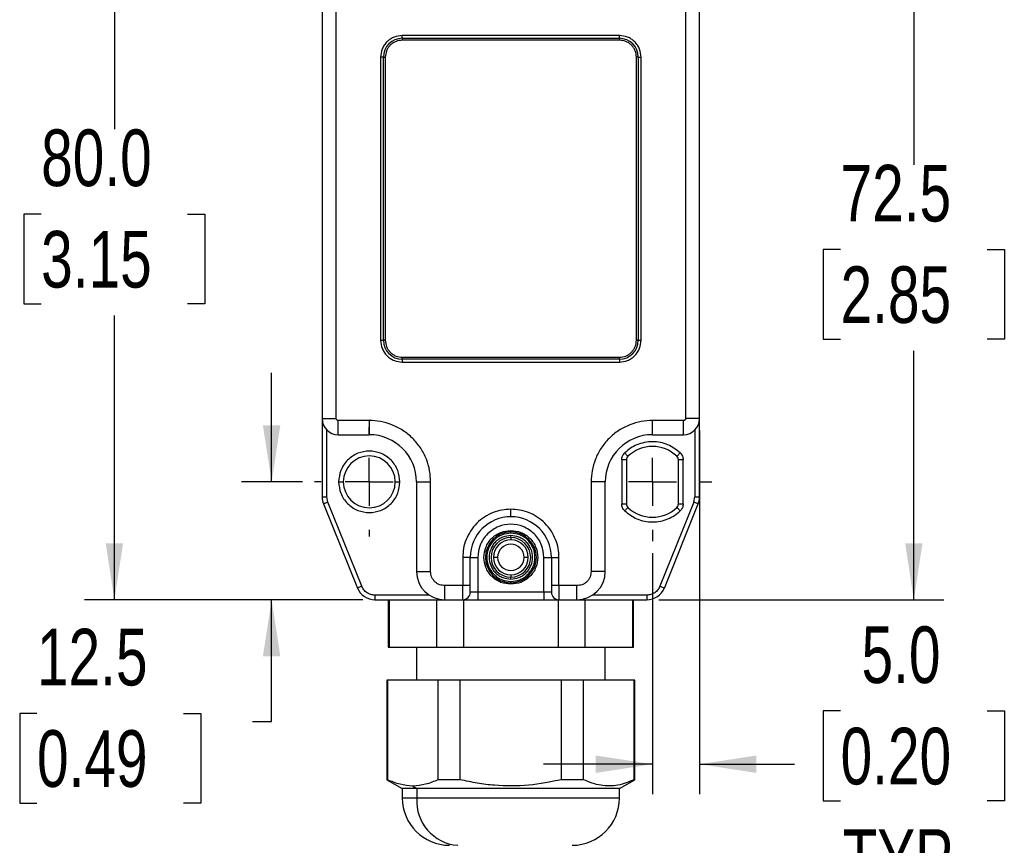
# Model space of a CAD drawing. Header units: millimetres. Extents: x 0 to 559, y 0 to 432.
# Tile 2 of 16: x 112 to 217, y 177 to 264. Entities that reach past the tile are written whole.
import ezdxf

# ---------------------------------------------------------------- set-up
doc = ezdxf.new("R2010")
doc.units = ezdxf.units.MM
doc.linetypes.add('CENTERX2', pattern=[20.32, 12.7, -2.54, 2.54, -2.54])
doc.layers.add('CENTER', color=40, linetype='CENTERX2')
doc.layers.add('DIMENSIONS', color=140, linetype='Continuous', lineweight=25)
doc.styles.add('SLDTEXTSTYLE0', font='TXT', dxfattribs={"width": 0.75})
doc.dimstyles.new('SLDDIMSTYLE0', dxfattribs={"dimtxt": 6, "dimasz": 6, "dimexe": 0, "dimexo": 0.0625, "dimgap": 1.5, "dimtad": 0, "dimtih": 1, "dimtoh": 1, "dimdec": 1, "dimrnd": 1e-09, "dimzin": 12, "dimdsep": 46, "dimtxsty": 'SLDTEXTSTYLE0', "dimsah": 1, "dimcen": 0.09, "dimadec": 0, "dimazin": 3, "dimtfac": 1, "dimtdec": 1, "dimtofl": 0, "dimtmove": 0, "dimatfit": 3, "dimfxl": 0, "dimfrac": 2, "dimtolj": 1, "dimtzin": 12, "dimarcsym": 0})
doc.dimstyles.new('SLDDIMSTYLE2', dxfattribs={"dimtxt": 6, "dimasz": 6, "dimexe": 0, "dimexo": 0.0625, "dimgap": 1.5, "dimtad": 0, "dimtih": 1, "dimtoh": 1, "dimdec": 1, "dimrnd": 1e-09, "dimzin": 4, "dimdsep": 46, "dimtxsty": 'SLDTEXTSTYLE0', "dimsah": 1, "dimcen": 0.09, "dimadec": 0, "dimazin": 1, "dimtfac": 1, "dimtdec": 1, "dimtofl": 0, "dimtmove": 0, "dimatfit": 3, "dimfxl": 0, "dimfrac": 2, "dimtolj": 1, "dimtzin": 12, "dimarcsym": 0})
doc.dimstyles.new('SLDDIMSTYLE3', dxfattribs={"dimtxt": 6, "dimasz": 6, "dimexe": 0, "dimexo": 0.0625, "dimgap": 1.5, "dimtad": 0, "dimtih": 1, "dimtoh": 1, "dimdec": 1, "dimrnd": 1e-09, "dimzin": 12, "dimdsep": 46, "dimtxsty": 'SLDTEXTSTYLE0', "dimsah": 1, "dimcen": 0.09, "dimadec": 0, "dimazin": 3, "dimtfac": 1, "dimtdec": 1, "dimtmove": 0, "dimatfit": 0, "dimfxl": 0, "dimfrac": 2, "dimtolj": 1, "dimtzin": 12, "dimarcsym": 0})
doc.dimstyles.new('SLDDIMSTYLE4', dxfattribs={"dimtxt": 6, "dimasz": 6, "dimexe": 0, "dimexo": 0.0625, "dimgap": 1.5, "dimtad": 0, "dimtih": 1, "dimtoh": 1, "dimdec": 1, "dimrnd": 1e-09, "dimzin": 4, "dimdsep": 46, "dimtxsty": 'SLDTEXTSTYLE0', "dimsah": 1, "dimcen": 0.09, "dimadec": 0, "dimazin": 1, "dimtfac": 1, "dimtdec": 1, "dimtmove": 0, "dimatfit": 0, "dimfxl": 0, "dimfrac": 2, "dimtolj": 1, "dimtzin": 12, "dimarcsym": 0})

# ---------------------------------------------------------------- blocks, each defined once
blk = doc.blocks.new('_D_2')
at = {"layer": 'DIMENSIONS'}
for p, q in [((186.52, 275.37), (210.32, 275.37)), ((207.15, 275.37), (207.15, 248.98)), ((199.39, 240), (197.56, 240)), ((197.56, 240), (197.56, 230.48)), ((214.91, 240), (216.74, 240)), ((216.74, 240), (216.74, 230.48)), ((197.56, 230.48), (199.39, 230.48)), ((216.74, 230.48), (214.91, 230.48)), ((207.15, 202.87), (207.15, 229.26)), ((180.13, 202.87), (210.32, 202.87))]:
    blk.add_line(p, q, dxfattribs=at)
for points in [[(207.15, 275.37), (206.23, 269.37), (208.07, 269.37)], [(207.15, 202.87), (208.07, 208.87), (206.23, 208.87)]]:
    blk.add_solid(points, dxfattribs=at)
at = {"layer": 'DIMENSIONS', "char_height": 6, "attachment_point": 1, "style": 'SLDTEXTSTYLE0'}
for s, insert in [('72.5', (199.39, 248.96)), ('2.85', (199.39, 238.21))]:
    blk.add_mtext(s, dxfattribs=dict(at, insert=insert))
blk = doc.blocks.new('_D_6')
at = {"layer": 'DIMENSIONS'}
for p, q in [((142.96, 282.87), (119.29, 282.87)), ((122.46, 282.87), (122.46, 252.73)), ((148.19, 282.87), (145.96, 282.87)), ((114.7, 243.75), (112.87, 243.75)), ((112.87, 243.75), (112.87, 234.23)), ((130.22, 243.75), (132.05, 243.75)), ((132.05, 243.75), (132.05, 234.23)), ((112.87, 234.23), (114.7, 234.23)), ((132.05, 234.23), (130.22, 234.23)), ((122.46, 202.87), (122.46, 233.01)), ((148.79, 202.87), (119.29, 202.87))]:
    blk.add_line(p, q, dxfattribs=at)
for points in [[(122.46, 282.87), (121.54, 276.87), (123.38, 276.87)], [(122.46, 202.87), (123.38, 208.87), (121.54, 208.87)]]:
    blk.add_solid(points, dxfattribs=at)
at = {"layer": 'DIMENSIONS', "char_height": 6, "attachment_point": 1, "style": 'SLDTEXTSTYLE0'}
for s, insert in [('80.0', (114.7, 252.71)), ('3.15', (114.7, 241.96))]:
    blk.add_mtext(s, dxfattribs=dict(at, insert=insert))
blk = doc.blocks.new('_D_7')
at = {"layer": 'DIMENSIONS'}
for p, q in [((139.12, 215.37), (139.12, 226.91)), ((142.4, 215.37), (135.94, 215.37)), ((148.79, 202.87), (135.94, 202.87)), ((139.12, 189.96), (139.12, 202.87)), ((114.26, 190.84), (112.43, 190.84)), ((112.43, 190.84), (112.43, 181.32)), ((129.77, 190.84), (131.6, 190.84)), ((131.6, 190.84), (131.6, 181.32)), ((137.08, 189.96), (139.12, 189.96)), ((112.43, 181.32), (114.26, 181.32)), ((131.6, 181.32), (129.77, 181.32))]:
    blk.add_line(p, q, dxfattribs=at)
for points in [[(139.12, 215.37), (140.04, 221.37), (138.19, 221.37)], [(139.12, 202.87), (138.19, 196.87), (140.04, 196.87)]]:
    blk.add_solid(points, dxfattribs=at)
at = {"layer": 'DIMENSIONS', "char_height": 6, "attachment_point": 1, "style": 'SLDTEXTSTYLE0'}
for s, insert in [('12.5', (114.26, 199.8)), ('0.49', (114.26, 189.05))]:
    blk.add_mtext(s, dxfattribs=dict(at, insert=insert))
blk = doc.blocks.new('_D_8')
at = {"layer": 'DIMENSIONS'}
for p, q in [((184.46, 220.8), (184.46, 182.28)), ((179.46, 207.81), (179.46, 182.28)), ((199.39, 191.1), (197.56, 191.1)), ((197.56, 191.1), (197.56, 181.57)), ((214.91, 191.1), (216.74, 191.1)), ((216.74, 191.1), (216.74, 181.57)), ((179.46, 185.45), (167.92, 185.45)), ((184.46, 185.45), (194.52, 185.45)), ((197.56, 181.57), (199.39, 181.57)), ((216.74, 181.57), (214.91, 181.57))]:
    blk.add_line(p, q, dxfattribs=at)
for points in [[(179.46, 185.45), (173.46, 186.37), (173.46, 184.53)], [(184.46, 185.45), (190.46, 184.53), (190.46, 186.37)]]:
    blk.add_solid(points, dxfattribs=at)
at = {"layer": 'DIMENSIONS', "char_height": 6, "attachment_point": 1, "style": 'SLDTEXTSTYLE0'}
for s, insert in [('5.0', (201.61, 200.05)), ('0.20', (199.39, 189.31)), ('TYP.', (199.6, 178.56))]:
    blk.add_mtext(s, dxfattribs=dict(at, insert=insert))
blk = doc.blocks.new('SW_CENTERMARKSYMBOL_2')
at = {"layer": 'CENTER', "color": 0}
for p, q in [((0, 5.08), (0, 5.79)), ((0, 0), (0, 2.54)), ((-5.08, 0), (-5.79, 0)), ((0, 0), (-2.54, 0)), ((0, 0), (0, -2.54)), ((0, 0), (2.54, 0)), ((5.08, 0), (5.79, 0)), ((0, -5.08), (0, -5.79))]:
    blk.add_line(p, q, dxfattribs=at)
blk = doc.blocks.new('SW_CENTERMARKSYMBOL_4')
at = {"layer": 'CENTER', "color": 0}
for p, q in [((0, 5.08), (0, 6.29)), ((0, 0), (0, 2.54)), ((-5.08, 0), (-6.29, 0)), ((0, 0), (-2.54, 0)), ((0, 0), (0, -2.54)), ((0, 0), (2.54, 0)), ((5.08, 0), (6.29, 0)), ((0, -5.08), (0, -6.29))]:
    blk.add_line(p, q, dxfattribs=at)

msp = doc.modelspace()

# ---------------------------------------------------------------- linework, layer by layer
for p, q in [((144.46, 268.67), (144.46, 222.07)), ((145.96, 222.07), (145.96, 268.67)), ((182.96, 268.67), (182.96, 222.07)), ((184.46, 222.07), (184.46, 268.67)), ((175.96, 262.67), (152.96, 262.67)), ((152.96, 262.37), (152.96, 262.67)), ((152.96, 262.37), (175.96, 262.37)), ((152.96, 262.37), (152.96, 262.17)), ((175.96, 262.17), (152.96, 262.17)), ((175.96, 262.37), (175.96, 262.67)), ((175.96, 262.37), (175.96, 262.17)), ((150.66, 260.37), (150.66, 230.37)), ((150.96, 260.37), (150.66, 260.37)), ((150.96, 230.37), (150.96, 260.37)), ((150.96, 260.37), (151.16, 260.37)), ((151.16, 260.37), (151.16, 230.37)), ((177.96, 260.37), (177.76, 260.37)), ((177.76, 230.37), (177.76, 260.37)), ((177.96, 260.37), (177.96, 230.37)), ((177.96, 260.37), (178.26, 260.37)), ((178.26, 230.37), (178.26, 260.37)), ((150.66, 230.37), (150.96, 230.37)), ((151.16, 230.37), (150.96, 230.37)), ((177.96, 230.37), (177.76, 230.37)), ((177.96, 230.37), (178.26, 230.37)), ((152.96, 228.37), (152.96, 228.57)), ((152.96, 228.57), (175.96, 228.57)), ((175.96, 228.37), (175.96, 228.57)), ((175.96, 228.37), (152.96, 228.37)), ((152.96, 228.37), (152.96, 228.07)), ((152.96, 228.07), (175.96, 228.07)), ((175.96, 228.37), (175.96, 228.07)), ((144.46, 222.07), (144.46, 213.78)), ((144.46, 222.07), (145.96, 222.07)), ((149.46, 221.87), (146.16, 221.87)), ((146.16, 220.37), (146.16, 221.87)), ((149.46, 221.87), (149.46, 220.37)), ((179.46, 220.37), (179.46, 221.87)), ((182.76, 221.87), (179.46, 221.87)), ((182.76, 220.37), (182.76, 221.87)), ((184.46, 222.07), (182.96, 222.07)), ((184.46, 213.78), (184.46, 222.07)), ((144.96, 213.78), (144.96, 220.87)), ((146.16, 220.37), (149.46, 220.37)), ((179.46, 220.37), (182.76, 220.37)), ((183.96, 220.87), (183.96, 213.78)), ((176.21, 217.72), (176.21, 213.03)), ((176.71, 217.72), (176.21, 217.72)), ((176.71, 217.72), (176.71, 213.03)), ((182.21, 213.03), (182.21, 217.72)), ((182.71, 217.72), (182.21, 217.72)), ((182.71, 213.03), (182.71, 217.72)), ((146.21, 215.37), (146.71, 215.37)), ((152.21, 215.37), (152.71, 215.37)), ((154.46, 215.37), (154.46, 205.87)), ((154.46, 215.37), (155.96, 215.37)), ((155.96, 205.87), (155.96, 215.37)), ((172.96, 215.37), (172.96, 205.87)), ((174.46, 215.37), (172.96, 215.37)), ((174.46, 205.87), (174.46, 215.37)), ((144.46, 213.78), (144.96, 213.78)), ((144.61, 213.03), (148.21, 204.12)), ((145.07, 213.22), (144.96, 213.78)), ((148.67, 204.31), (145.07, 213.22)), ((176.21, 213.03), (176.71, 213.03)), ((183.85, 213.22), (180.25, 204.31)), ((180.72, 204.12), (184.32, 213.03)), ((182.21, 213.03), (182.71, 213.03)), ((183.85, 213.22), (183.96, 213.78)), ((183.96, 213.78), (184.46, 213.78)), ((164.46, 211.67), (164.46, 212.47)), ((164.46, 210.07), (164.46, 210.22)), ((164.46, 209.92), (164.46, 210.07)), ((164.46, 209.47), (164.46, 209.67)), ((164.46, 209.47), (164.46, 209.22)), ((159.36, 207.37), (159.36, 204.37)), ((160.16, 207.37), (159.36, 207.37)), ((160.16, 204.37), (160.16, 207.37)), ((160.16, 207.37), (160.96, 207.37)), ((160.96, 207.37), (160.96, 203.67)), ((163.06, 207.37), (162.61, 207.37)), ((166.31, 207.37), (165.86, 207.37)), ((167.96, 207.37), (168.76, 207.37)), ((167.96, 203.67), (167.96, 207.37)), ((168.76, 207.37), (168.76, 204.37)), ((168.76, 207.37), (169.56, 207.37)), ((169.56, 204.37), (169.56, 207.37)), ((154.46, 205.87), (155.96, 205.87)), ((164.46, 205.52), (164.46, 205.27)), ((174.46, 205.87), (172.96, 205.87)), ((164.46, 205.07), (164.46, 205.27)), ((164.46, 204.67), (164.46, 204.82)), ((164.46, 204.52), (164.46, 204.67)), ((159.36, 204.37), (157.46, 204.37)), ((157.46, 202.87), (157.46, 204.37)), ((160.16, 204.37), (159.36, 204.37)), ((159.36, 202.87), (159.36, 204.37)), ((160.16, 203.67), (160.16, 204.37)), ((160.96, 203.67), (160.16, 203.67)), ((160.96, 203.67), (160.96, 202.87)), ((167.96, 203.67), (160.96, 203.67)), ((167.96, 203.67), (167.96, 202.87)), ((168.76, 203.67), (167.96, 203.67)), ((169.56, 204.37), (168.76, 204.37)), ((168.76, 204.37), (168.76, 203.67)), ((171.46, 204.37), (169.56, 204.37)), ((169.56, 204.37), (169.56, 202.87)), ((171.46, 202.87), (171.46, 204.37)), ((150.06, 203.37), (150.06, 202.87)), ((155.8, 203.37), (150.06, 203.37)), ((150.06, 202.87), (157.46, 202.87)), ((151.46, 202.87), (151.46, 197.87)), ((151.57, 202.87), (151.57, 197.87)), ((156.57, 202.87), (156.57, 197.87)), ((157.46, 202.87), (159.36, 202.87)), ((159.36, 202.87), (160.96, 202.87)), ((159.46, 202.87), (159.46, 197.87)), ((160.96, 202.87), (167.96, 202.87)), ((167.96, 202.87), (169.56, 202.87)), ((169.46, 202.87), (169.46, 197.87)), ((169.56, 202.87), (171.46, 202.87)), ((171.46, 202.87), (178.86, 202.87)), ((172.35, 197.87), (172.35, 202.87)), ((178.86, 203.37), (173.12, 203.37)), ((177.35, 202.87), (177.35, 197.87)), ((177.46, 197.87), (177.46, 202.87)), ((178.86, 203.37), (178.86, 202.87)), ((151.46, 197.87), (151.57, 197.87)), ((151.57, 197.87), (156.57, 197.87)), ((154.46, 197.87), (154.46, 194.36)), ((156.57, 197.87), (159.46, 197.87)), ((159.46, 197.87), (169.46, 197.87)), ((169.46, 197.87), (172.35, 197.87)), ((172.35, 197.87), (177.35, 197.87)), ((174.46, 194.36), (174.46, 197.87)), ((177.35, 197.87), (177.46, 197.87)), ((151.31, 194.36), (151.31, 183.81)), ((151.38, 194.36), (151.31, 194.36)), ((151.38, 194.36), (151.38, 183.81)), ((156.76, 194.36), (151.38, 194.36)), ((156.76, 183.81), (156.76, 194.36)), ((159.08, 194.36), (156.76, 194.36)), ((159.08, 183.81), (159.08, 194.36)), ((169.84, 194.36), (159.08, 194.36)), ((169.84, 183.81), (169.84, 194.36)), ((172.16, 194.36), (169.84, 194.36)), ((172.16, 183.81), (172.16, 194.36)), ((177.54, 194.36), (172.16, 194.36)), ((177.54, 183.81), (177.54, 194.36)), ((177.61, 194.36), (177.54, 194.36)), ((177.61, 183.81), (177.61, 194.36)), ((151.31, 183.81), (152.96, 182.86)), ((151.38, 183.81), (151.31, 183.81)), ((159.08, 183.81), (156.76, 183.81)), ((172.16, 183.81), (169.84, 183.81)), ((175.96, 182.86), (177.61, 183.81)), ((177.61, 183.81), (177.54, 183.81)), ((152.96, 182.86), (152.96, 181.86)), ((154.5, 182.86), (152.96, 182.86)), ((154.07, 183.14), (154.5, 182.86)), ((175.96, 182.86), (154.5, 182.86)), ((154.5, 182.86), (154.5, 181.86)), ((175.96, 181.86), (175.96, 182.86)), ((154.5, 181.86), (152.96, 181.86)), ((175.96, 181.86), (154.5, 181.86))]:
    msp.add_line(p, q)
at = {"flags": 128}
for points in [[(176.52, 218.44), (176.59, 218.37), (176.65, 218.3), (176.71, 218.24), (176.76, 218.18), (176.81, 218.14), (176.84, 218.1), (176.86, 218.08), (176.87, 218.08)], [(182.06, 218.08), (182.06, 218.08), (182.08, 218.1), (182.12, 218.14), (182.16, 218.18), (182.21, 218.24), (182.27, 218.3), (182.34, 218.37), (182.4, 218.44)], [(145.07, 213.22), (144.98, 213.18), (144.89, 213.15), (144.81, 213.11), (144.74, 213.08), (144.69, 213.06), (144.64, 213.04), (144.62, 213.03), (144.61, 213.03)], [(184.32, 213.03), (184.31, 213.03), (184.28, 213.04), (184.24, 213.06), (184.18, 213.08), (184.11, 213.11), (184.03, 213.15), (183.94, 213.18), (183.85, 213.22)], [(176.87, 212.67), (176.86, 212.66), (176.84, 212.64), (176.81, 212.6), (176.76, 212.56), (176.71, 212.5), (176.65, 212.44), (176.59, 212.37), (176.52, 212.3)], [(182.4, 212.3), (182.34, 212.37), (182.27, 212.44), (182.21, 212.5), (182.16, 212.56), (182.12, 212.6), (182.08, 212.64), (182.06, 212.66), (182.06, 212.67)], [(148.67, 204.31), (148.58, 204.27), (148.49, 204.24), (148.41, 204.21), (148.34, 204.18), (148.28, 204.15), (148.24, 204.14), (148.22, 204.13), (148.21, 204.12)], [(180.25, 204.31), (180.34, 204.27), (180.43, 204.24), (180.51, 204.21), (180.58, 204.18), (180.64, 204.15), (180.68, 204.14), (180.71, 204.13), (180.72, 204.12)]]:
    msp.add_lwpolyline(points, dxfattribs=at)
for centre, radius, start, end in [((152.96, 260.37), 2, 90, 180), ((175.96, 260.37), 2, 0, 90), ((152.96, 230.37), 2, 180, 270), ((175.96, 230.37), 2, 270, 360), ((146.16, 222.07), 1.7, 180, 270), ((182.76, 222.07), 1.7, 270, 360), ((149.46, 215.37), 5, 0, 90), ((179.46, 215.37), 5, 90, 180), ((179.46, 215.37), 3.75, 46.1869, 133.8131), ((149.46, 215.37), 2.75, 0, 180), ((177.21, 217.72), 0.5, 133.8133, 179.9998), ((181.71, 217.72), 0.5, 0.0001, 46.1871), ((149.46, 215.37), 2.75, 180, 360), ((146.46, 213.78), 2, 179.9996, 202.0005), ((177.21, 213.03), 0.5, 180.0003, 226.1865), ((181.71, 213.03), 0.5, 313.8131, 359.9998), ((182.46, 213.78), 2, 337.9995, 0.0004), ((179.46, 215.37), 3.75, 226.187, 313.813), ((164.46, 207.37), 4.3, 90, 180), ((164.46, 207.37), 4.3, 360, 90), ((164.46, 207.37), 2.7, 90, 270), ((164.46, 207.37), 2.7, 270, 90), ((164.46, 207.37), 2.1, 90, 270), ((164.46, 207.37), 1.85, 90, 270), ((164.46, 207.37), 1.4, 360, 180), ((164.46, 207.37), 2.1, 270, 90), ((164.46, 207.37), 1.85, 270, 90), ((164.46, 207.37), 1.4, 180, 360), ((157.46, 205.87), 3, 180, 270), ((171.46, 205.87), 3, 270, 360), ((150.06, 204.87), 2, 202.0001, 269.9999), ((159.36, 203.67), 0.8, 270, 0), ((169.56, 203.67), 0.8, 180, 270), ((178.86, 204.87), 2, 270.0001, 337.9999), ((157.96, 181.86), 5, 180, 270), ((159.19, 181.54), 4.7, 176.1888, 265.5981), ((170.96, 181.86), 5, 270, 360)]:
    msp.add_arc(centre, radius, start, end)
for points, knots in [([(152.96, 262.67), (152.67, 262.64), (152.23, 262.59), (151.69, 262.31), (151.32, 262.01), (151.03, 261.64), (150.74, 261.11), (150.69, 260.66), (150.66, 260.37)], [0, 0, 0, 0, 0.2394428, 0.3696473, 0.4999998, 0.6302046, 0.7605573, 1, 1, 1, 1]), ([(152.96, 262.17), (152.74, 262.15), (152.39, 262.11), (151.97, 261.89), (151.68, 261.65), (151.45, 261.37), (151.22, 260.95), (151.19, 260.6), (151.16, 260.37)], [0, 0, 0, 0, 0.239443, 0.369626, 0.5, 0.630184, 0.760558, 1, 1, 1, 1]), ([(178.26, 260.37), (178.23, 260.66), (178.18, 261.11), (177.9, 261.64), (177.6, 262.01), (177.23, 262.31), (176.7, 262.59), (176.25, 262.64), (175.96, 262.67)], [0, 0, 0, 0, 0.239443, 0.369647, 0.5, 0.630204, 0.760557, 1, 1, 1, 1]), ([(177.76, 260.37), (177.74, 260.6), (177.7, 260.95), (177.48, 261.37), (177.24, 261.65), (176.96, 261.89), (176.54, 262.11), (176.19, 262.15), (175.96, 262.17)], [0, 0, 0, 0, 0.2394425, 0.3696261, 0.4999995, 0.6301832, 0.7605566, 1, 1, 1, 1]), ([(150.66, 230.37), (150.69, 230.08), (150.74, 229.64), (151.03, 229.1), (151.32, 228.73), (151.69, 228.44), (152.23, 228.15), (152.67, 228.1), (152.96, 228.07)], [0, 0, 0, 0, 0.239443, 0.369647, 0.5, 0.630204, 0.760557, 1, 1, 1, 1]), ([(151.16, 230.37), (151.19, 230.14), (151.22, 229.8), (151.45, 229.38), (151.68, 229.09), (151.97, 228.86), (152.39, 228.63), (152.74, 228.6), (152.96, 228.57)], [0, 0, 0, 0, 0.239443, 0.369626, 0.5, 0.630183, 0.760557, 1, 1, 1, 1]), ([(175.96, 228.07), (176.25, 228.1), (176.7, 228.15), (177.23, 228.44), (177.6, 228.73), (177.9, 229.1), (178.18, 229.64), (178.23, 230.08), (178.26, 230.37)], [0, 0, 0, 0, 0.239443, 0.369647, 0.5, 0.630204, 0.760557, 1, 1, 1, 1]), ([(175.96, 228.57), (176.19, 228.6), (176.54, 228.63), (176.96, 228.86), (177.24, 229.09), (177.48, 229.38), (177.7, 229.8), (177.74, 230.14), (177.76, 230.37)], [0, 0, 0, 0, 0.239443, 0.369626, 0.5, 0.630183, 0.760557, 1, 1, 1, 1]), ([(146.16, 221.87), (146.14, 221.87), (146.08, 221.88), (146.02, 221.93), (145.97, 221.99), (145.96, 222.04), (145.96, 222.07)], [0, 0, 0, 0, 0.249127, 0.499863, 0.749136, 1, 1, 1, 1]), ([(155.96, 215.37), (155.94, 215.77), (155.9, 216.58), (155.54, 217.8), (154.94, 218.96), (154.09, 220), (153.05, 220.85), (151.89, 221.44), (150.67, 221.81), (149.86, 221.85), (149.46, 221.87)], [0, 0, 0, 0, 0.116516, 0.240011, 0.368641, 0.5, 0.631359, 0.759989, 0.883484, 1, 1, 1, 1]), ([(179.46, 221.87), (179.07, 221.85), (178.25, 221.81), (177.04, 221.44), (175.87, 220.85), (174.83, 220), (173.99, 218.96), (173.39, 217.8), (173.03, 216.58), (172.98, 215.77), (172.96, 215.37)], [0, 0, 0, 0, 0.116516, 0.240011, 0.368641, 0.5, 0.631359, 0.759989, 0.883484, 1, 1, 1, 1]), ([(182.96, 222.07), (182.96, 222.04), (182.95, 221.99), (182.91, 221.93), (182.84, 221.88), (182.79, 221.87), (182.76, 221.87)], [0, 0, 0, 0, 0.249125, 0.499863, 0.749135, 1, 1, 1, 1]), ([(182.4, 218.44), (181.99, 218.76), (181.35, 219.26), (180.31, 219.56), (179.46, 219.65), (178.61, 219.56), (177.83, 219.32), (177.11, 218.95), (176.72, 218.61), (176.52, 218.44)], [0, 0, 0, 0, 0.2397727, 0.3683414, 0.499483, 0.6306245, 0.7591931, 0.8796171, 1, 1, 1, 1]), ([(152.71, 215.37), (152.67, 215.78), (152.6, 216.41), (152.2, 217.17), (151.78, 217.68), (151.26, 218.11), (150.5, 218.5), (149.46, 218.7), (148.42, 218.5), (147.66, 218.11), (147.15, 217.68), (146.73, 217.17), (146.32, 216.41), (146.26, 215.78), (146.21, 215.37)], [0, 0, 0, 0, 0.119721, 0.184887, 0.25, 0.315166, 0.380279, 0.5, 0.619722, 0.684887, 0.75, 0.815166, 0.880279, 1, 1, 1, 1]), ([(176.21, 217.72), (176.22, 217.78), (176.22, 217.92), (176.29, 218.11), (176.38, 218.29), (176.47, 218.39), (176.52, 218.44)], [0, 0, 0, 0, 0.249246, 0.499969, 0.749254, 1, 1, 1, 1]), ([(182.4, 218.44), (182.45, 218.39), (182.54, 218.29), (182.64, 218.11), (182.7, 217.92), (182.71, 217.78), (182.71, 217.72)], [0, 0, 0, 0, 0.249246, 0.49997, 0.749255, 1, 1, 1, 1]), ([(146.21, 215.37), (146.26, 214.96), (146.32, 214.33), (146.73, 213.57), (147.15, 213.06), (147.66, 212.63), (148.42, 212.24), (149.46, 212.04), (150.5, 212.24), (151.26, 212.63), (151.78, 213.06), (152.2, 213.57), (152.6, 214.33), (152.67, 214.96), (152.71, 215.37)], [0, 0, 0, 0, 0.119721, 0.184887, 0.25, 0.315166, 0.380278, 0.5, 0.619721, 0.684887, 0.75, 0.815166, 0.880279, 1, 1, 1, 1]), ([(176.52, 212.3), (176.47, 212.35), (176.38, 212.45), (176.29, 212.63), (176.22, 212.82), (176.22, 212.96), (176.21, 213.03)], [0, 0, 0, 0, 0.249246, 0.499971, 0.749253, 1, 1, 1, 1]), ([(182.71, 213.03), (182.71, 212.96), (182.7, 212.82), (182.64, 212.63), (182.54, 212.45), (182.45, 212.35), (182.4, 212.3)], [0, 0, 0, 0, 0.249246, 0.499968, 0.749255, 1, 1, 1, 1]), ([(164.46, 212.47), (164.14, 212.45), (163.5, 212.42), (162.55, 212.13), (161.65, 211.67), (160.83, 211), (160.17, 210.19), (159.7, 209.27), (159.41, 208.32), (159.38, 207.68), (159.36, 207.37)], [0, 0, 0, 0, 0.119997, 0.240026, 0.368653, 0.50001, 0.631366, 0.759993, 0.883486, 1, 1, 1, 1]), ([(169.56, 207.37), (169.54, 207.69), (169.51, 208.33), (169.22, 209.28), (168.76, 210.19), (168.09, 211), (167.28, 211.67), (166.36, 212.14), (165.41, 212.42), (164.77, 212.45), (164.46, 212.47)], [0, 0, 0, 0, 0.119997, 0.240026, 0.368653, 0.50001, 0.631366, 0.759993, 0.883486, 1, 1, 1, 1]), ([(176.52, 212.3), (176.93, 211.98), (177.57, 211.49), (178.62, 211.18), (179.46, 211.09), (180.31, 211.18), (181.1, 211.42), (181.81, 211.79), (182.21, 212.13), (182.4, 212.3)], [0, 0, 0, 0, 0.239773, 0.368341, 0.499483, 0.630624, 0.759193, 0.879617, 1, 1, 1, 1]), ([(167.96, 207.37), (167.91, 207.81), (167.84, 208.49), (167.41, 209.31), (166.95, 209.86), (166.4, 210.32), (165.58, 210.74), (164.46, 210.96), (163.34, 210.74), (162.53, 210.32), (161.97, 209.86), (161.52, 209.31), (161.08, 208.49), (161.01, 207.81), (160.96, 207.37)], [0, 0, 0, 0, 0.119722, 0.184836, 0.25, 0.315115, 0.380279, 0.5, 0.619721, 0.684836, 0.75, 0.815115, 0.880278, 1, 1, 1, 1]), ([(164.46, 204.52), (164.1, 204.56), (163.55, 204.62), (162.89, 204.97), (162.43, 205.34), (162.06, 205.8), (161.72, 206.46), (161.54, 207.37), (161.72, 208.28), (162.06, 208.95), (162.43, 209.4), (162.89, 209.77), (163.55, 210.12), (164.1, 210.18), (164.46, 210.22)], [0, 0, 0, 0, 0.119721, 0.184831, 0.25, 0.315109, 0.380278, 0.5, 0.619721, 0.684831, 0.75, 0.815109, 0.880279, 1, 1, 1, 1]), ([(164.46, 209.92), (164.14, 209.89), (163.65, 209.83), (163.05, 209.52), (162.65, 209.19), (162.31, 208.78), (162.01, 208.19), (161.85, 207.37), (162.01, 206.56), (162.31, 205.96), (162.65, 205.56), (163.05, 205.23), (163.65, 204.91), (164.14, 204.86), (164.46, 204.82)], [0, 0, 0, 0, 0.119721, 0.184827, 0.25, 0.315106, 0.380278, 0.5, 0.619721, 0.684827, 0.75, 0.815106, 0.880279, 1, 1, 1, 1]), ([(164.46, 209.67), (164.17, 209.64), (163.73, 209.59), (163.19, 209.31), (162.82, 209.01), (162.52, 208.64), (162.25, 208.11), (162.11, 207.37), (162.25, 206.64), (162.52, 206.1), (162.82, 205.73), (163.19, 205.44), (163.73, 205.15), (164.17, 205.1), (164.46, 205.07)], [0, 0, 0, 0, 0.119721, 0.184898, 0.25, 0.315176, 0.380278, 0.5, 0.619721, 0.684898, 0.75, 0.815177, 0.880279, 1, 1, 1, 1]), ([(164.46, 210.22), (164.82, 210.18), (165.37, 210.12), (166.04, 209.77), (166.49, 209.4), (166.86, 208.95), (167.2, 208.28), (167.38, 207.37), (167.2, 206.46), (166.86, 205.8), (166.49, 205.34), (166.04, 204.97), (165.37, 204.62), (164.82, 204.56), (164.46, 204.52)], [0, 0, 0, 0, 0.119721, 0.184831, 0.25, 0.315109, 0.380279, 0.5, 0.619722, 0.684831, 0.75, 0.815109, 0.880279, 1, 1, 1, 1]), ([(164.46, 204.82), (164.78, 204.86), (165.28, 204.91), (165.87, 205.23), (166.28, 205.56), (166.61, 205.96), (166.92, 206.56), (167.07, 207.37), (166.92, 208.19), (166.61, 208.78), (166.28, 209.19), (165.87, 209.52), (165.28, 209.83), (164.78, 209.89), (164.46, 209.92)], [0, 0, 0, 0, 0.119721, 0.184827, 0.25, 0.315106, 0.380279, 0.5, 0.619722, 0.684827, 0.75, 0.815106, 0.880279, 1, 1, 1, 1]), ([(164.46, 205.07), (164.75, 205.1), (165.2, 205.15), (165.73, 205.44), (166.1, 205.73), (166.4, 206.1), (166.68, 206.64), (166.82, 207.37), (166.68, 208.11), (166.4, 208.64), (166.1, 209.01), (165.73, 209.31), (165.2, 209.59), (164.75, 209.64), (164.46, 209.67)], [0, 0, 0, 0, 0.1197215, 0.1848979, 0.2500001, 0.3151764, 0.3802786, 0.4999999, 0.6197215, 0.6848979, 0.7500001, 0.8151765, 0.8802786, 1, 1, 1, 1]), ([(157.46, 204.37), (157.27, 204.39), (156.98, 204.42), (156.63, 204.61), (156.39, 204.8), (156.2, 205.04), (156.01, 205.39), (155.98, 205.68), (155.96, 205.87)], [0, 0, 0, 0, 0.239443, 0.369608, 0.5, 0.630164, 0.760557, 1, 1, 1, 1]), ([(172.96, 205.87), (172.94, 205.68), (172.91, 205.39), (172.72, 205.04), (172.53, 204.8), (172.29, 204.61), (171.94, 204.42), (171.65, 204.39), (171.46, 204.37)], [0, 0, 0, 0, 0.239443, 0.369607, 0.5, 0.630164, 0.760557, 1, 1, 1, 1]), ([(150.06, 203.37), (149.92, 203.38), (149.62, 203.41), (149.21, 203.61), (148.87, 203.91), (148.74, 204.18), (148.67, 204.31)], [0, 0, 0, 0, 0.244416, 0.5, 0.755584, 1, 1, 1, 1]), ([(180.25, 204.31), (180.19, 204.18), (180.05, 203.91), (179.71, 203.61), (179.3, 203.41), (179.01, 203.38), (178.86, 203.37)], [0, 0, 0, 0, 0.244416, 0.5, 0.755584, 1, 1, 1, 1]), ([(154.07, 183.14), (153.62, 183.18), (152.68, 183.25), (151.82, 183.62), (151.38, 183.81)], [0, 0, 0, 0, 0.486311, 1, 1, 1, 1]), ([(156.76, 183.81), (156.32, 183.62), (155.46, 183.25), (154.53, 183.18), (154.07, 183.14)], [0, 0, 0, 0, 0.506936, 1, 1, 1, 1]), ([(169.84, 183.81), (168.68, 183.58), (166.34, 183.11), (163.32, 183.12), (160.9, 183.41), (159.69, 183.68), (159.08, 183.81)], [0, 0, 0, 0, 0.325369, 0.658607, 0.828796, 1, 1, 1, 1]), ([(177.54, 183.81), (176.97, 183.58), (175.84, 183.12), (174.27, 183.12), (173.06, 183.42), (172.47, 183.68), (172.16, 183.81)], [0, 0, 0, 0, 0.329519, 0.654214, 0.823743, 1, 1, 1, 1])]:
    msp.add_open_spline(points, degree=3, knots=knots)

# ---------------------------------------------------------------- block references
at = {"layer": 'CENTER'}
for name, p in [('SW_CENTERMARKSYMBOL_2', (149.46, 215.37)), ('SW_CENTERMARKSYMBOL_4', (179.46, 215.37))]:
    msp.add_blockref(name, p, dxfattribs=at)

# ---------------------------------------------------------------- dimensions: what is measured, and where the dimension line sits
at = {"layer": 'DIMENSIONS'}
for base, p1, p2, dimstyle, picture, middle in [((122.46, 282.87), (150.06, 202.87), (149.46, 282.87), 'SLDDIMSTYLE2', '_D_6', (122.46, 242.87)), ((207.15, 202.87), (185.25, 275.37), (178.86, 202.87), 'SLDDIMSTYLE0', '_D_2', (207.15, 239.12)), ((139.12, 202.87), (143.67, 215.37), (150.06, 202.87), 'SLDDIMSTYLE3', '_D_7', (139.12, 189.96))]:
    dim = msp.add_linear_dim(base=base, p1=p1, p2=p2, angle=90, dimstyle=dimstyle, dxfattribs=at)
    dim.commit()
    dim.dimension.update_dxf_attribs({"geometry": picture, "text_midpoint": middle, "dimtype": 160})
dim = msp.add_linear_dim(base=(184.46, 185.45), p1=(179.46, 209.08), p2=(184.46, 222.07), text='<>\\PTYP.', dimstyle='SLDDIMSTYLE4', dxfattribs=at)
dim.commit()
dim.dimension.update_dxf_attribs({"geometry": '_D_8', "text_midpoint": (207.15, 185.45), "dimtype": 160})

doc.saveas('drawing.dxf')
